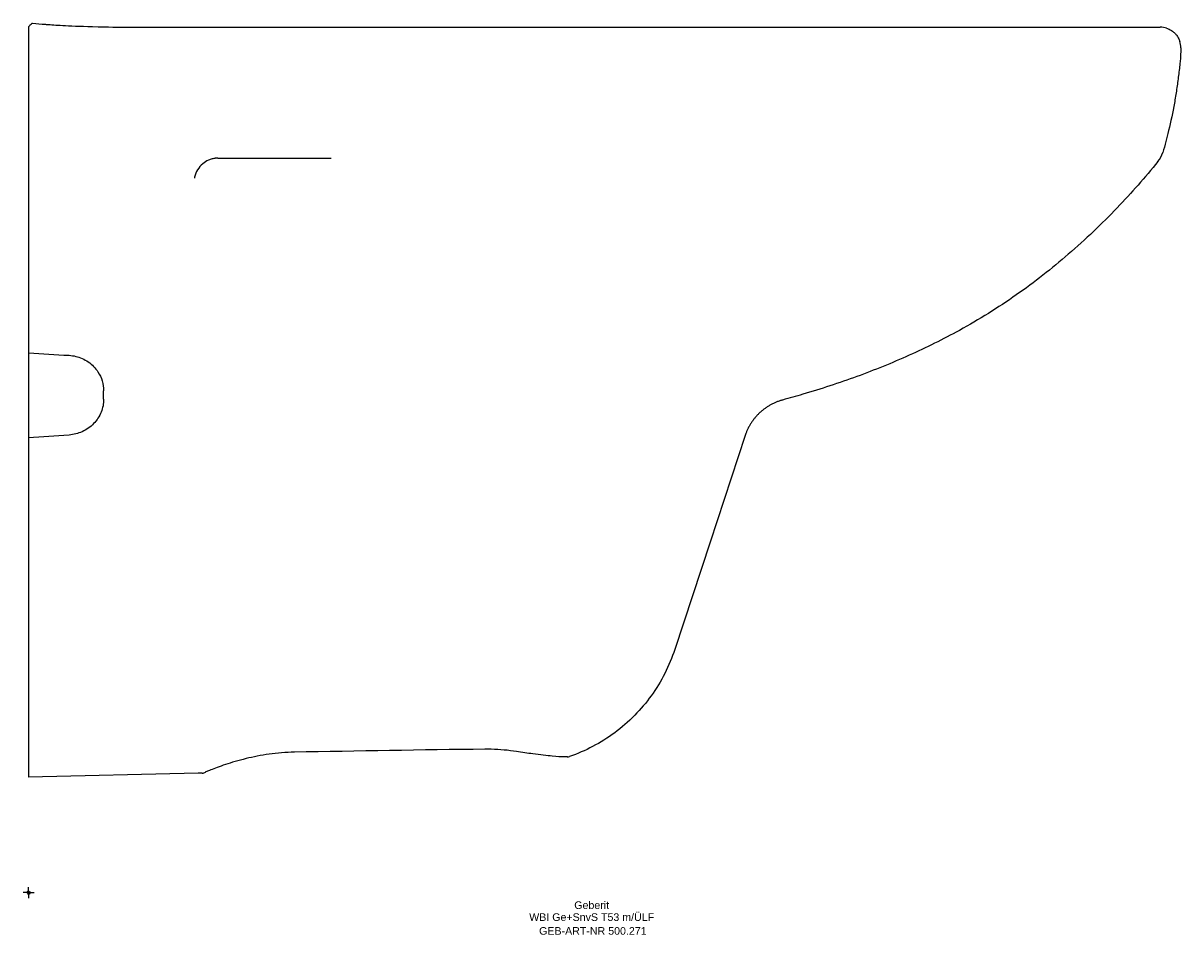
# Model space of a CAD drawing. Header units: millimetres. Extents: x -2 to 530, y -19 to 400.
import ezdxf
from ezdxf.enums import TextEntityAlignment as Align

# ---------------------------------------------------------------- set-up
doc = ezdxf.new("R2010")
doc.units = ezdxf.units.MM
doc.layers.get('0').update_dxf_attribs({"linetype": 'CONTINUOUS'})
for name, color, linetype, lineweight in [('Arbeitspunkt(DIN)', 7, 'CONTINUOUS', 25), ('GEB-ART-NR', 1, 'CONTINUOUS', 18), ('GEB-BEZUG', 2, 'CONTINUOUS', 25), ('GEB-TEXT', 5, 'CONTINUOUS', 18)]:
    doc.layers.add(name, color=color, linetype=linetype, lineweight=lineweight)
doc.layers.add('GEB-KONTUR-A', color=5, linetype='CONTINUOUS')
doc.styles.get("Standard").update_dxf_attribs({"font": 'arial.ttf'})

# ---------------------------------------------------------------- blocks, each defined once
blk = doc.blocks.new('Einfügepunkt')
at = {"layer": 'GEB-BEZUG'}
for p, q in [((-0.71, -0.71), (0.71, 0.71)), ((-0.71, 0.71), (0.71, -0.71))]:
    blk.add_line(p, q, dxfattribs=at)

msp = doc.modelspace()

# ---------------------------------------------------------------- linework, layer by layer
at = {"layer": 'Arbeitspunkt(DIN)', "ltscale": 25}
for q in [(-2.5, 0), (0, 2.5), (0, -2.5), (2.5, 0)]:
    msp.add_line((0, 0), q, dxfattribs=at)
at = {"layer": 'GEB-KONTUR-A', "ltscale": 25}
for p, q in [((32.57, 398.18), (32.57, 398.18)), ((45, 398.18), (45, 398.18)), ((518.52, 398.18), (520.52, 398.18)), ((0.02, 338.13), (0.02, 338.04)), ((0.02, 338.04), (0.02, 338.04)), ((34.52, 226.96), (34.52, 230.88)), ((0.02, 209.16), (0.02, 209.16)), ((329.61, 210.31), (313.46, 161.2)), ((313.46, 161.2), (297.25, 111.9)), ((78.02, 54.95), (0.02, 53.18)), ((79.82, 54.99), (78.02, 54.95))]:
    msp.add_line(p, q, dxfattribs=at)
for centre, radius, start, end in [((510.2, 343.88), 12, 320.8597, 343.6787), ((247.83, 65.44), 3, 252.2808, 252.2859), ((247.83, 65.44), 3, 269.3895, 289.21), ((79.76, 57.99), 3, 271.3, 302.1322)]:
    msp.add_arc(centre, radius, start, end, dxfattribs=at)
for centre, major_axis, ratio, start_param, end_param in [((520.99, 391.04), (8.08, -1.6), 0.861241, 1.434344, 1.797311), ((522.88, 389.15), (1.6, -8.08), 0.861241, 1.344282, 1.707249), ((87.14, 326.84), (8.39, 7.32), 0.989531, 0.930899, 0.930961), ((87.14, 326.84), (8.39, 7.32), 0.989529, 2.210642, 2.210655)]:
    msp.add_ellipse(centre, major_axis=major_axis, ratio=ratio, start_param=start_param, end_param=end_param, dxfattribs=at)
for points, knots in [([(0.02, 398.17), (0.03, 398.23), (0.04, 398.29), (0.09, 398.38), (0.14, 398.45), (0.24, 398.59), (0.32, 398.68), (0.55, 398.95), (0.68, 399.1), (1.02, 399.46), (1.22, 399.62), (1.51, 399.85), (1.61, 399.91), (1.76, 400), (1.76, 400), (1.78, 400)], [0.000002, 0.000002, 0.000002, 0.000002, 0.539793, 0.539793, 0.967588, 0.967588, 1.90478, 1.90478, 3.881335, 3.881335, 8.286615, 8.286615, 12.254281, 12.254281, 16.976925, 16.976925, 16.976925, 16.976925]), ([(7.79, 399.47), (8.02, 399.46), (8.24, 399.44), (10.26, 399.29), (12.5, 399.12), (18.99, 398.78), (23.59, 398.59), (36.77, 398.23), (41.87, 398.18), (45, 398.18)], [0, 0, 0, 0, 0.67163, 0.67163, 5.657117, 5.657117, 10.602001, 10.602001, 17.004301, 17.004301, 17.004301, 17.004301]), ([(0.02, 398.17), (0.02, 398.17), (0.02, 398.15), (0.02, 398.13), (0.02, 398.1), (0.02, 398.07), (0.02, 398.03), (0.02, 397.99), (0.02, 397.94), (0.02, 397.88), (0.02, 397.82), (0.02, 397.75), (0.02, 397.67), (0.02, 397.6), (0.02, 397.51), (0.02, 397.42), (0.02, 397.4), (0.02, 397.38), (0.02, 397.37), (0.02, 397.27), (0.02, 397.17), (0.02, 397.05), (0.02, 396.94), (0.02, 396.81), (0.02, 396.68), (0.02, 396.56), (0.02, 396.42), (0.02, 396.28), (0.02, 396.15), (0.02, 396.01), (0.02, 395.86), (0.02, 395.85), (0.02, 395.85), (0.02, 395.84), (0.02, 395.69), (0.02, 395.54), (0.02, 395.37), (0.02, 395.34), (0.02, 395.32), (0.02, 395.29), (0.02, 395.12), (0.02, 394.95), (0.02, 394.78), (0.02, 394.6), (0.02, 394.41), (0.02, 394.22), (0.02, 394.03), (0.02, 393.83), (0.02, 393.63), (0.02, 393.59), (0.02, 393.55), (0.02, 393.51), (0.02, 393.34), (0.02, 393.17), (0.02, 393), (0.02, 392.79), (0.02, 392.57), (0.02, 392.35), (0.02, 392.31), (0.02, 392.28), (0.02, 392.24), (0.02, 392.02), (0.02, 391.8), (0.02, 391.57), (0.02, 391.34), (0.02, 391.1), (0.02, 390.87), (0.02, 390.64), (0.02, 390.4), (0.02, 390.17), (0.02, 389.94), (0.02, 389.71), (0.02, 389.47), (0.02, 389.25), (0.02, 389.02), (0.02, 388.79), (0.02, 388.75), (0.02, 388.71), (0.02, 388.68)], [0, 0, 0, 0, 0.046648, 0.046648, 0.046648, 0.094232, 0.094232, 0.094232, 0.142904, 0.142904, 0.142904, 0.191957, 0.191957, 0.191957, 0.241115, 0.241115, 0.241115, 0.249959, 0.249959, 0.249959, 0.29912, 0.29912, 0.29912, 0.349338, 0.349338, 0.349338, 0.397735, 0.397735, 0.397735, 0.443609, 0.443609, 0.443609, 0.445453, 0.445453, 0.445453, 0.492043, 0.492043, 0.492043, 0.499991, 0.499991, 0.499991, 0.546838, 0.546838, 0.546838, 0.594628, 0.594628, 0.594628, 0.643505, 0.643505, 0.643505, 0.653155, 0.653155, 0.653155, 0.692758, 0.692758, 0.692758, 0.742099, 0.742099, 0.742099, 0.75, 0.75, 0.75, 0.799343, 0.799343, 0.799343, 0.849507, 0.849507, 0.849507, 0.898066, 0.898066, 0.898066, 0.94594, 0.94594, 0.94594, 0.992684, 0.992684, 0.992684, 1, 1, 1, 1]), ([(0.02, 398.17), (0.02, 398.13), (0.02, 397.86), (0.02, 397.37), (0.02, 397.04), (0.02, 396.61), (0.02, 396.1), (0.02, 396.02), (0.02, 395.94), (0.02, 395.86), (0.02, 395.68), (0.02, 395.49), (0.02, 395.29), (0.02, 394.75), (0.02, 394.15), (0.02, 393.51), (0.02, 393.1), (0.02, 392.68), (0.02, 392.24), (0.02, 391.11), (0.02, 389.9), (0.02, 388.68)], [0, 0, 0, 0, 0.249989, 0.249989, 0.249989, 0.417158, 0.417158, 0.417158, 0.443137, 0.443137, 0.443137, 0.499991, 0.499991, 0.499991, 0.653656, 0.653656, 0.653656, 0.749993, 0.749993, 0.749993, 1, 1, 1, 1]), ([(44.76, 398.18), (75.39, 398.18), (106.01, 398.18), (188.97, 398.18), (241.31, 398.18), (326.78, 398.17), (359.94, 398.17), (408.86, 398.17), (424.68, 398.17), (449.03, 398.17), (457.62, 398.17), (469.7, 398.17), (473.3, 398.17), (480.19, 398.17), (483.52, 398.17), (488.18, 398.17), (489.82, 398.17), (492.92, 398.17), (494.36, 398.17), (499.89, 398.17), (502.63, 398.18), (511.86, 398.18), (515.79, 398.18), (519.13, 398.18), (519.82, 398.18), (520.19, 398.18)], [0, 0, 0, 0, 9.186731, 9.186731, 24.887402, 24.887402, 34.833323, 34.833323, 39.582541, 39.582541, 42.165192, 42.165192, 43.264594, 43.264594, 44.340633, 44.340633, 44.994778, 44.994778, 45.720925, 45.720925, 48.122934, 48.122934, 54.38027, 54.38027, 57.782203, 57.782203, 57.782203, 57.782203]), ([(45, 398.18), (78.25, 398.18), (111.51, 398.18), (244.79, 398.18), (345.16, 398.17), (455.49, 398.17), (466.43, 398.17), (479.31, 398.17), (481.87, 398.17), (487.48, 398.17), (490.4, 398.17), (494.95, 398.17), (496.74, 398.17), (500.65, 398.17), (502.51, 398.18), (507.72, 398.18), (510.51, 398.18), (515.28, 398.18), (517.04, 398.18), (518.23, 398.18)], [0.022741, 0.022741, 0.022741, 0.022741, 10.000018, 10.000018, 40.006801, 40.006801, 43.243947, 43.243947, 44.067475, 44.067475, 45.212415, 45.212415, 46.249595, 46.249595, 47.825341, 47.825341, 50.966777, 50.966777, 54.656002, 54.656002, 54.656002, 54.656002]), ([(518.28, 398.18), (518.51, 398.18), (518.71, 398.18), (519.52, 398.18), (519.93, 398.18), (520.19, 398.18)], [54.701897, 54.701897, 54.701897, 54.701897, 55.414895, 55.414895, 57.779911, 57.779911, 57.779911, 57.779911]), ([(523.46, 397.71), (523.69, 397.64), (524.63, 397.29), (525.5, 396.8), (526.11, 396.36)], [0, 0, 0, 0, 0.249837, 1, 1, 1, 1]), ([(528.2, 394.26), (528.64, 393.66), (529.13, 392.79), (529.48, 391.85), (529.55, 391.61)], [0, 0, 0, 0, 0.750163, 1, 1, 1, 1]), ([(0.02, 388.68), (0.02, 386.57), (0.02, 384.46), (0.02, 382.34), (0.02, 380.23), (0.02, 378.12), (0.02, 376.01), (0.02, 373.9), (0.02, 371.79), (0.02, 369.68), (0.02, 369.67), (0.02, 369.67), (0.02, 369.66), (0.02, 367.56), (0.02, 365.46), (0.02, 363.36), (0.02, 359.14), (0.02, 354.93), (0.01, 350.74), (0.01, 348.32), (0.01, 345.91), (0.01, 343.51), (0.01, 343.46), (0.01, 343.41), (0.01, 343.36)], [0, 0, 0, 0, 0.1394119, 0.1394119, 0.1394119, 0.2788255, 0.2788255, 0.2788255, 0.4182391, 0.4182391, 0.4182391, 0.4186841, 0.4186841, 0.4186841, 0.5576527, 0.5576527, 0.5576527, 0.83648, 0.83648, 0.83648, 0.9967966, 0.9967966, 0.9967966, 0.9999988, 0.9999988, 0.9999988, 0.9999988]), ([(0.02, 388.68), (0.02, 387.25), (0.02, 385.73), (0.02, 384.12), (0.02, 383.54), (0.02, 382.95), (0.02, 382.34), (0.02, 380.75), (0.02, 379.08), (0.02, 377.32), (0.02, 377.05), (0.02, 376.85), (0.02, 376.62), (0.02, 376.42), (0.02, 376.21), (0.02, 376.01), (0.02, 375.98), (0.02, 375.95), (0.02, 375.91), (0.02, 375.44), (0.02, 374.97), (0.02, 374.5), (0.02, 373.56), (0.02, 372.62), (0.02, 371.67), (0.02, 371.01), (0.02, 370.35), (0.02, 369.68), (0.02, 369.67), (0.02, 369.67), (0.02, 369.66), (0.02, 368.43), (0.02, 367.2), (0.02, 365.97), (0.02, 365.06), (0.02, 364.23), (0.02, 363.36), (0.02, 363), (0.02, 362.64), (0.02, 362.27)], [0, 0, 0, 0, 0.1081363, 0.1081363, 0.1081363, 0.1471672, 0.1471672, 0.1471672, 0.25, 0.25, 0.25, 0.265625, 0.265625, 0.265625, 0.2790709, 0.2790709, 0.2790709, 0.28125, 0.28125, 0.28125, 0.3125, 0.3125, 0.3125, 0.375, 0.375, 0.375, 0.4187727, 0.4187727, 0.4187727, 0.4192162, 0.4192162, 0.4192162, 0.5, 0.5, 0.5, 0.5594314, 0.5594314, 0.5594314, 0.5839501, 0.5839501, 0.5839501, 0.5839501]), ([(530.02, 388.68), (530.02, 386.55), (529.68, 382.29), (528.99, 375.91), (528.12, 369.53), (526.72, 361.04), (524.68, 351.32), (522.69, 343.83), (521.72, 340.51)], [0, 0, 0, 0, 0.131243, 0.262485, 0.393728, 0.52497, 0.787455, 1, 1, 1, 1]), ([(0.01, 343.36), (0.01, 342.6), (0.01, 341.86), (0.01, 341.18), (0.01, 340.61), (0.01, 340.08), (0.01, 339.64), (0.01, 339.24), (0.01, 338.9), (0.01, 338.65)], [0, 0, 0, 0, 0.2683864, 0.2683864, 0.2683864, 0.5, 0.5, 0.5, 0.7139856, 0.7139856, 0.7139856, 0.7139856]), ([(0.01, 343.36), (0.01, 343.21), (0.01, 343.07), (0.01, 342.92), (0.01, 342.76), (0.01, 342.61), (0.01, 342.45), (0.01, 342.3), (0.01, 342.15), (0.01, 342), (0.01, 341.85), (0.01, 341.7), (0.01, 341.55), (0.01, 341.4), (0.01, 341.25), (0.01, 341.11), (0.01, 340.96), (0.01, 340.81), (0.01, 340.66), (0.01, 340.52), (0.01, 340.37), (0.01, 340.24), (0.01, 340.09), (0.01, 339.96), (0.01, 339.83), (0.01, 339.77), (0.01, 339.7), (0.01, 339.64), (0.01, 339.52), (0.01, 339.4), (0.01, 339.29), (0.01, 339.18), (0.01, 339.08), (0.01, 338.99), (0.01, 338.9), (0.01, 338.82), (0.01, 338.74), (0.01, 338.67), (0.01, 338.6), (0.01, 338.54), (0.01, 338.48), (0.01, 338.43), (0.01, 338.38), (0.01, 338.33), (0.01, 338.3), (0.01, 338.26), (0.01, 338.23), (0.01, 338.2), (0.01, 338.18), (0.01, 338.16), (0.01, 338.15), (0.01, 338.14), (0.01, 338.14), (0.01, 338.13), (0.01, 338.13)], [0, 0, 0, 0, 0.0521678, 0.0521678, 0.0521678, 0.1081468, 0.1081468, 0.1081468, 0.1633754, 0.1633754, 0.1633754, 0.2201048, 0.2201048, 0.2201048, 0.2785833, 0.2785833, 0.2785833, 0.3400926, 0.3400926, 0.3400926, 0.4033145, 0.4033145, 0.4033145, 0.4680443, 0.4680443, 0.4680443, 0.5, 0.5, 0.5, 0.5649783, 0.5649783, 0.5649783, 0.6283589, 0.6283589, 0.6283589, 0.689523, 0.689523, 0.689523, 0.7484984, 0.7484984, 0.7484984, 0.805545, 0.805545, 0.805545, 0.8602537, 0.8602537, 0.8602537, 0.9138637, 0.9138637, 0.9138637, 0.9660894, 0.9660894, 0.9660894, 0.999999, 0.999999, 0.999999, 0.999999]), ([(0.02, 338.04), (0.03, 338.02), (0.03, 337.79), (0.03, 336.88), (0.03, 336.19), (0.03, 334.4), (0.03, 333.32), (0.03, 330.96), (0.03, 329.72), (0.03, 328.42)], [-1.638954, -1.638954, -1.638954, -1.638954, -1.241502, -1.241502, -0.819478, -0.819478, -0.397442, -0.397442, -0.000001, -0.000001, -0.000001, -0.000001]), ([(86.34, 337.87), (86.26, 337.86), (86.17, 337.85), (85.95, 337.83), (85.83, 337.82), (85.55, 337.78), (85.39, 337.75), (84.95, 337.67), (84.67, 337.6), (83.83, 337.38), (83.28, 337.18), (81.81, 336.53), (80.91, 335.98), (79.19, 334.55), (78.37, 333.62), (77.07, 331.53), (76.59, 330.34), (76.32, 329.12)], [0, 0, 0, 0, 0.042235, 0.042235, 0.082769, 0.082769, 0.133565, 0.133565, 0.219967, 0.219967, 0.393993, 0.393993, 0.703641, 0.703641, 1.066951, 1.066951, 1.444267, 1.444267, 1.444267, 1.444267]), ([(86.98, 337.89), (94.18, 337.89), (101.39, 337.9), (115.97, 337.91), (123.35, 337.91), (133.56, 337.92), (136.39, 337.92), (139.22, 337.92)], [0, 0, 0, 0, 0.4137432, 0.4137432, 0.8374546, 0.8374546, 1, 1, 1, 1]), ([(139.05, 337.92), (139.09, 337.92), (139.14, 337.92), (139.18, 337.92), (139.19, 337.92), (139.21, 337.92), (139.22, 337.92)], [0.98256668, 0.98256668, 0.98256668, 0.98256668, 0.99577987, 0.99577987, 0.99577987, 0.99999986, 0.99999986, 0.99999986, 0.99999986]), ([(519.51, 336.31), (513.54, 328.98), (507.31, 321.92), (500.76, 315.09), (497.21, 311.39), (493.57, 307.75), (489.82, 304.18), (486.07, 300.61), (482.22, 297.11), (478.25, 293.68), (474.45, 290.4), (470.56, 287.19), (466.56, 284.06), (462.57, 280.94), (458.48, 277.9), (454.3, 274.97), (450.11, 272.04), (445.84, 269.2), (441.48, 266.49), (437.11, 263.77), (432.66, 261.17), (428.14, 258.68), (424.39, 256.62), (420.6, 254.64), (416.75, 252.72), (412.9, 250.81), (409, 248.97), (405.06, 247.2), (397.17, 243.66), (389.11, 240.4), (380.94, 237.42), (372.77, 234.43), (364.48, 231.71), (356.14, 229.26), (353.05, 228.35), (349.95, 227.47), (346.85, 226.64)], [0, 0, 0, 0, 0.1419407, 0.1419407, 0.1419407, 0.2189263, 0.2189263, 0.2189263, 0.2959118, 0.2959118, 0.2959118, 0.3694849, 0.3694849, 0.3694849, 0.4430579, 0.4430579, 0.4430579, 0.5166309, 0.5166309, 0.5166309, 0.590204, 0.590204, 0.590204, 0.650993, 0.650993, 0.650993, 0.7117821, 0.7117821, 0.7117821, 0.8333602, 0.8333602, 0.8333602, 0.9549383, 0.9549383, 0.9549383, 1, 1, 1, 1]), ([(0.03, 328.42), (0.02, 326.27), (0.02, 324.12), (0.02, 321.97), (0.02, 317.97), (0.02, 313.96), (0.02, 309.96), (0.01, 304.64), (0.01, 299.31), (0.02, 294), (0.02, 286.92), (0.02, 279.86), (0.02, 272.81), (0.02, 266.15), (0.02, 259.51), (0.02, 252.88), (0.02, 251.36), (0.02, 249.84), (0.02, 248.32)], [0.0000003, 0.0000003, 0.0000003, 0.0000003, 0.0799062, 0.0799062, 0.0799062, 0.2289856, 0.2289856, 0.2289856, 0.4276633, 0.4276633, 0.4276633, 0.6923475, 0.6923475, 0.6923475, 0.9425963, 0.9425963, 0.9425963, 1, 1, 1, 1]), ([(0.03, 328.42), (0.02, 326.26), (0.02, 324.12), (0.02, 317.95), (0.02, 313.95), (0.02, 306.13), (0.02, 302.32), (0.02, 295.34), (0.02, 292.16), (0.02, 283.63), (0.02, 278.29), (0.02, 267.57), (0.02, 262.18), (0.02, 255.51), (0.02, 254.19), (0.02, 251.35), (0.02, 249.83), (0.02, 248.32)], [0.0000003, 0.0000003, 0.0000003, 0.0000003, 0.0781102, 0.0781102, 0.2246678, 0.2246678, 0.3655799, 0.3655799, 0.4839208, 0.4839208, 0.6848516, 0.6848516, 0.8904412, 0.8904412, 0.9412609, 0.9412609, 0.9999998, 0.9999998, 0.9999998, 0.9999998]), ([(76.28, 328.95), (76.26, 328.85), (76.26, 328.8), (76.25, 328.74), (76.25, 328.74), (76.25, 328.74)], [0.0510896, 0.0510896, 0.0510896, 0.0510896, 0.1898806, 0.1898806, 0.2777755, 0.2777755, 0.2777755, 0.2777755]), ([(76.32, 329.12), (76.3, 329.03), (76.28, 328.97), (76.27, 328.9), (76.27, 328.89), (76.27, 328.89)], [0, 0, 0, 0, 0.0687163, 0.0687163, 0.1258946, 0.1258946, 0.1258946, 0.1258946]), ([(0.03, 248.32), (0.03, 240.62), (0.02, 235.34), (0.02, 222.27), (0.02, 215.52), (0.02, 209.16)], [-4.004479, -4.004479, -4.004479, -4.004479, -2.00295, -2.00295, -0.001151, -0.001151, -0.001151, -0.001151]), ([(18.6, 247.19), (19.64, 247.13), (20.68, 246.97), (22.69, 246.48), (23.68, 246.15), (26.62, 244.85), (28.42, 243.6), (30.67, 241.3), (31.34, 240.46), (32.76, 238.28), (33.42, 236.88), (34.3, 233.94), (34.52, 232.41), (34.52, 230.88)], [-2.577826, -2.577826, -2.577826, -2.577826, -2.264234, -2.264234, -1.950667, -1.950667, -1.288905, -1.288905, -0.957862, -0.957862, -0.477844, -0.477844, 0, 0, 0, 0]), ([(34.52, 226.96), (34.52, 225.96), (34.42, 224.96), (34.04, 222.99), (33.76, 222.02), (32.6, 219.12), (31.42, 217.3), (28.43, 214.22), (26.63, 212.95), (23.69, 211.62), (22.7, 211.28), (20.68, 210.77), (19.65, 210.6), (18.6, 210.52)], [-2.570897, -2.570897, -2.570897, -2.570897, -2.257586, -2.257586, -1.944294, -1.944294, -1.285449, -1.285449, -0.626592, -0.626592, -0.313308, -0.313308, 0, 0, 0, 0]), ([(346.85, 226.64), (346.4, 226.52), (345.96, 226.39), (345.53, 226.24), (345.09, 226.1), (344.65, 225.94), (344.21, 225.77), (343.77, 225.59), (343.34, 225.41), (342.91, 225.21), (342.47, 225.01), (342.04, 224.8), (341.62, 224.57), (341.18, 224.34), (340.76, 224.1), (340.34, 223.84), (339.91, 223.58), (339.49, 223.31), (339.08, 223.02), (338.67, 222.74), (338.27, 222.44), (337.87, 222.12), (337.45, 221.8), (337.05, 221.45), (336.65, 221.1), (336.27, 220.76), (335.91, 220.41), (335.55, 220.04), (335.19, 219.68), (334.85, 219.31), (334.52, 218.93), (334.19, 218.55), (333.87, 218.17), (333.56, 217.77), (333.51, 217.71), (333.47, 217.64), (333.42, 217.58)], [0, 0, 0, 0, 0.0833877, 0.0833877, 0.0833877, 0.1680222, 0.1680222, 0.1680222, 0.253988, 0.253988, 0.253988, 0.3413438, 0.3413438, 0.3413438, 0.4307606, 0.4307606, 0.4307606, 0.5213611, 0.5213611, 0.5213611, 0.6129422, 0.6129422, 0.6129422, 0.7097067, 0.7097067, 0.7097067, 0.8021212, 0.8021212, 0.8021212, 0.8942069, 0.8942069, 0.8942069, 0.985343, 0.985343, 0.985343, 1, 1, 1, 1]), ([(333.42, 217.58), (333.11, 217.17), (332.81, 216.75), (332.25, 215.91), (331.99, 215.48), (331.49, 214.62), (331.26, 214.19), (330.82, 213.33), (330.62, 212.9), (330.24, 212.03), (330.07, 211.6), (329.8, 210.88), (329.7, 210.59), (329.61, 210.31)], [0.0000001, 0.0000001, 0.0000001, 0.0000001, 0.1863639, 0.1863639, 0.3691391, 0.3691391, 0.5463989, 0.5463989, 0.7207024, 0.7207024, 0.8908294, 0.8908294, 1, 1, 1, 1]), ([(0.01, 209.16), (0.01, 204.04), (0.01, 198.93), (0, 190), (0, 186.18), (0, 179.01), (0, 175.65), (0, 169.14), (0, 166), (0, 159.95), (0, 157.05), (0.01, 152.18), (0.01, 150.21), (0.01, 145.55), (0.01, 142.85), (0.01, 139.53), (0.01, 138.9), (0.01, 135.92), (0.01, 133.57), (0.02, 127.81), (0.02, 124.4), (0.02, 117.11), (0.02, 113.23), (0.02, 103.44), (0.02, 97.55), (0.01, 87.98), (0.01, 84.3), (0.01, 78.45), (0, 76.29), (0, 74.13)], [0, 0, 0, 0, 0.1113563, 0.1113563, 0.1948736, 0.1948736, 0.2686028, 0.2686028, 0.3377653, 0.3377653, 0.4019221, 0.4019221, 0.4454253, 0.4454253, 0.5052232, 0.5052232, 0.519111, 0.519111, 0.5714955, 0.5714955, 0.6474347, 0.6474347, 0.7344283, 0.7344283, 0.8672141, 0.8672141, 0.9507628, 0.9507628, 0.9999999, 0.9999999, 0.9999999, 0.9999999]), ([(297.25, 111.9), (296.01, 108.1), (294.46, 104.4), (292.65, 100.84), (290.83, 97.27), (288.74, 93.85), (286.4, 90.61), (284.1, 87.42), (281.55, 84.4), (278.79, 81.6), (278.75, 81.55), (278.7, 81.5), (278.66, 81.46), (275.85, 78.61), (272.82, 75.98), (269.61, 73.6), (266.39, 71.22), (263, 69.09), (259.46, 67.22), (256.03, 65.42), (252.47, 63.88), (248.82, 62.6)], [0, 0, 0, 0, 0.167569, 0.167569, 0.167569, 0.335137, 0.335137, 0.335137, 0.5, 0.5, 0.5, 0.502705, 0.502705, 0.502705, 0.670273, 0.670273, 0.670273, 0.837841, 0.837841, 0.837841, 1, 1, 1, 1]), ([(0, 74.13), (0, 72.79), (0, 71.56), (0, 69.39), (0, 68.47), (0, 67.74)], [-0.8801724, -0.8801724, -0.8801724, -0.8801724, -0.4406186, -0.4406186, -0.0010308, -0.0010308, -0.0010308, -0.0010308]), ([(0, 67.74), (0, 65.66), (0, 63.77), (0, 62.11), (0, 61.52), (0, 60.96), (0, 60.43), (0, 58.29), (0, 56.6), (0, 55.4), (0.01, 53.91), (0.01, 53.18), (0.02, 53.18)], [0.0000019, 0.0000019, 0.0000019, 0.0000019, 0.2198114, 0.2198114, 0.2198114, 0.2970832, 0.2970832, 0.2970832, 0.6099058, 0.6099058, 0.6099058, 1, 1, 1, 1]), ([(122.27, 64.63), (118.36, 64.56), (114.39, 64.23), (106.9, 63.18), (103.3, 62.46), (96.5, 60.79), (93.29, 59.83), (87.76, 57.99), (85.42, 57.1), (83.01, 56.15), (82.38, 55.89), (81.64, 55.58), (81.42, 55.48), (81.26, 55.41), (81.23, 55.39), (81.23, 55.39)], [0, 0, 0, 0, 1.174122, 1.174122, 2.352129, 2.352129, 3.630572, 3.630572, 4.98215, 4.98215, 5.630426, 5.630426, 6.047019, 6.047019, 6.211601, 6.211601, 6.211601, 6.211601]), ([(122.27, 64.63), (118.36, 64.56), (114.39, 64.23), (106.9, 63.18), (103.3, 62.46), (96.5, 60.79), (93.29, 59.83), (87.76, 57.99), (85.42, 57.1), (83.01, 56.15), (82.38, 55.89), (81.68, 55.59), (81.48, 55.5), (81.35, 55.45)], [0, 0, 0, 0, 1.174122, 1.174122, 2.352129, 2.352129, 3.630572, 3.630572, 4.98215, 4.98215, 5.630426, 5.630426, 5.997073, 5.997073, 5.997073, 5.997073]), ([(224.37, 64.93), (220.75, 65.49), (216.79, 65.88), (211.84, 66), (210.88, 66), (209.91, 65.99)], [0, 0, 0, 0, 1.20312, 1.20312, 1.493282, 1.493282, 1.493282, 1.493282]), ([(247.9, 62.44), (247.9, 62.44), (247.9, 62.44), (247.88, 62.44), (247.79, 62.44), (247.38, 62.42), (246.87, 62.4), (244.99, 62.44), (243.17, 62.55), (238.42, 63.02), (235.34, 63.38), (229.54, 64.15), (227.01, 64.52), (224.37, 64.93)], [0.557314, 0.557314, 0.557314, 0.557314, 0.587052, 0.587052, 0.813441, 0.813441, 1.445299, 1.445299, 2.651682, 2.651682, 3.951441, 3.951441, 4.823259, 4.823259, 4.823259, 4.823259])]:
    msp.add_open_spline(points, degree=3, knots=knots, dxfattribs=at)
for points in [[(1.78, 400), (3.78, 399.8), (5.79, 399.63), (7.79, 399.47)], [(520.19, 398.18), (520.42, 398.18), (520.52, 398.18), (520.52, 398.18)], [(526.11, 396.36), (526.51, 396.07), (527.27, 395.42), (527.91, 394.67), (528.2, 394.26)], [(0.02, 338.13), (0.01, 338.11), (0.02, 338.08), (0.02, 338.05)], [(86.95, 337.89), (86.75, 337.89), (86.54, 337.88), (86.34, 337.87)], [(86.39, 337.87), (86.39, 337.87), (86.38, 337.87), (86.34, 337.87)], [(86.98, 337.89), (86.97, 337.89), (86.96, 337.89), (86.95, 337.89)], [(0.02, 248.32), (6.21, 247.94), (12.41, 247.56), (18.6, 247.19)], [(0.01, 209.16), (0, 182.6), (0.02, 156.05), (0.02, 129.49)], [(18.6, 210.52), (12.41, 210.07), (6.21, 209.61), (0.01, 209.16)], [(0.02, 103.57), (0.02, 93.76), (0.01, 83.94), (0, 74.13)], [(209.91, 65.99), (180.69, 65.67), (151.48, 65.12), (122.27, 64.63)], [(0.02, 53.31), (0.02, 53.22), (0.02, 53.18), (0.02, 53.18)]]:
    msp.add_open_spline(points, degree=3, dxfattribs=at)

# ---------------------------------------------------------------- block references
at = {"ltscale": 25}
msp.add_blockref('Einfügepunkt', (0, 0), dxfattribs=at)

# ---------------------------------------------------------------- texts
at = {"layer": 'GEB-ART-NR'}
msp.add_text('GEB-ART-NR 500.271', height=3.5, dxfattribs=at).set_placement((259.56, -19.34), align=Align.CENTER)
at = {"layer": 'GEB-TEXT'}
for s, p in [('Geberit', (259.01, -7.5)), ('WBI Ge+SnvS T53 m/ÜLF', (259.01, -13))]:
    msp.add_text(s, height=3.5, dxfattribs=at).set_placement(p, align=Align.CENTER)

doc.saveas('drawing.dxf')
